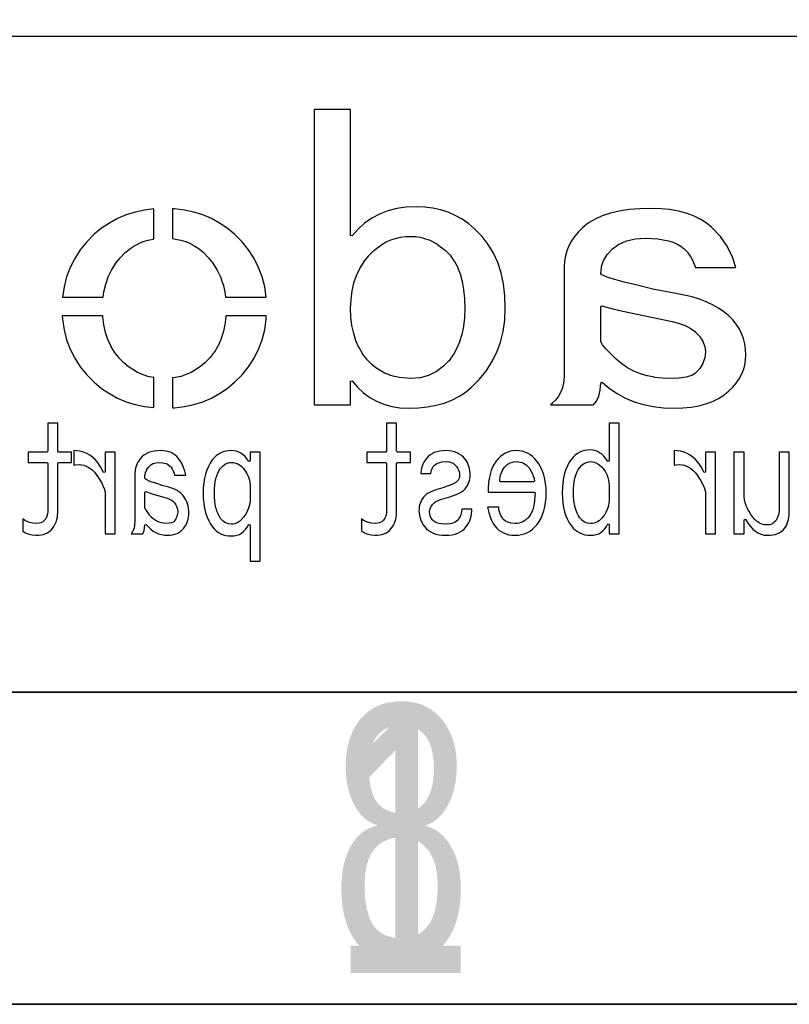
# Model space of a CAD drawing. Extents: x -53 to 531, y -106 to 304.
# Tile 11 of 66: x -18 to -6, y -106 to -90. Entities that reach past the tile are written whole.
import ezdxf

# ---------------------------------------------------------------- set-up
doc = ezdxf.new("R2010")
doc.units = 0
doc.layers.add('BOARD_GEOMETRY_DIMENSION', color=2, linetype='CONTINUOUS')
doc.layers.add('BOARD_GEOMETRY_SILKSCREEN_B', color=1, linetype='CONTINUOUS')

msp = doc.modelspace()

# ---------------------------------------------------------------- linework, layer by layer
at = {"layer": 'BOARD_GEOMETRY_DIMENSION'}
for points in [[(-52.793138, -106.154474), (531.20671, -106.154474), (531.20671, 303.845722), (-52.793138, 303.845722), (-52.793138, -106.154474)], [(-47.793148, -101.154484), (526.20672, -101.154484)]]:
    msp.add_lwpolyline(points, dxfattribs=at)
at = {"layer": 'BOARD_GEOMETRY_SILKSCREEN_B'}
for points in [[(531.206964, -106.154474), (-52.792884, -106.154474), (-52.792884, 303.845722), (531.206964, 303.845722), (531.206964, -106.154474)], [(-47.792894, -90.654378), (4.706874, -90.654378), (4.706874, -101.154484)], [(526.206974, -101.154484), (-47.792894, -101.154484)]]:
    msp.add_lwpolyline(points, dxfattribs=at)
for points in [[(-11.68019, -96.609916), (-11.52398, -96.604582), (-11.376914, -96.589088), (-11.238992, -96.563688), (-11.110214, -96.527366), (-10.98931, -96.481392), (-10.877804, -96.423988), (-10.774426, -96.357186), (-10.679684, -96.280224), (-10.551414, -96.152462), (-10.440416, -96.015556), (-10.34669, -95.870268), (-10.269728, -95.715582), (-10.210038, -95.553276), (-10.167112, -95.381064), (-10.141712, -95.200978), (-10.133838, -95.010986), (-10.140696, -94.81058), (-10.164318, -94.621858), (-10.201402, -94.445074), (-10.254996, -94.279974), (-10.322306, -94.12859), (-10.40638, -93.988382), (-10.503916, -93.859858), (-10.618724, -93.743018), (-10.7188, -93.65996), (-10.825226, -93.5863), (-10.934192, -93.525086), (-11.049508, -93.474286), (-11.168888, -93.435678), (-11.293602, -93.407484), (-11.423142, -93.39072), (-11.557508, -93.384878), (-11.718798, -93.392498), (-11.871706, -93.414088), (-12.0142, -93.451426), (-12.148312, -93.501972), (-12.270994, -93.567758), (-12.385802, -93.648276), (-12.490196, -93.743272), (-12.587224, -93.852492), (-12.609322, -93.844618), (-12.609322, -91.829382), (-13.1953, -91.829382), (-13.1953, -96.55429), (-12.609322, -96.55429), (-12.609322, -96.178116), (-12.586716, -96.169988), (-12.498832, -96.274382), (-12.404344, -96.363282), (-12.30249, -96.438974), (-12.193524, -96.500188), (-12.076938, -96.548194), (-11.952224, -96.582484), (-11.81989, -96.603566)], [(-16.570198, -94.832424), (-16.559022, -94.746826), (-16.559022, -94.745556), (-16.529812, -94.62389), (-16.529304, -94.622874), (-16.489426, -94.50832), (-16.488918, -94.506288), (-16.436594, -94.3991), (-16.435832, -94.398084), (-16.373094, -94.296992), (-16.372586, -94.295976), (-16.29791, -94.201996), (-16.297402, -94.20098), (-16.211804, -94.113858), (-16.211042, -94.112588), (-16.14678, -94.060772), (-16.146018, -94.060264), (-16.079724, -94.014798), (-16.0782, -94.01429), (-16.00708, -93.976698), (-16.00581, -93.97619), (-15.932404, -93.944186), (-15.931388, -93.944186), (-15.85214, -93.919294), (-15.851124, -93.919294), (-15.769844, -93.901768), (-15.768828, -93.901768), (-15.7607, -93.898466), (-15.7607, -93.420692), (-15.911322, -93.43898), (-16.061182, -93.471492), (-16.205708, -93.516196), (-16.342106, -93.575124), (-16.472408, -93.645482), (-16.595598, -93.729556), (-16.713708, -93.826076), (-16.834104, -93.947488), (-16.939006, -94.076012), (-17.027398, -94.212918), (-17.100296, -94.356682), (-17.156176, -94.509082), (-17.196308, -94.668086), (-17.21993, -94.832424)], [(-13.96238, -94.832424), (-13.985494, -94.668086), (-14.026134, -94.509082), (-14.082776, -94.356682), (-14.154912, -94.212918), (-14.243304, -94.076012), (-14.348206, -93.947488), (-14.46911, -93.826076), (-14.585696, -93.729556), (-14.70914, -93.645482), (-14.839442, -93.575124), (-14.976602, -93.516196), (-15.120112, -93.471492), (-15.270988, -93.43898), (-15.427706, -93.419676), (-15.46098, -93.417898), (-15.46098, -93.895926), (-15.413736, -93.901768), (-15.412212, -93.901768), (-15.330424, -93.919294), (-15.3289, -93.920056), (-15.250922, -93.944186), (-15.249906, -93.944186), (-15.174722, -93.97619), (-15.173706, -93.976698), (-15.103094, -94.01429), (-15.102078, -94.014798), (-15.03553, -94.060264), (-15.034514, -94.061026), (-14.97203, -94.112588), (-14.971014, -94.113858), (-14.884908, -94.20098), (-14.884146, -94.201996), (-14.809724, -94.295976), (-14.808708, -94.296992), (-14.745716, -94.398084), (-14.7447, -94.3991), (-14.6939, -94.506796), (-14.693646, -94.508066), (-14.653006, -94.62262), (-14.652498, -94.62389), (-14.624304, -94.745556), (-14.623796, -94.746826), (-14.610842, -94.8309)], [(-7.431532, -96.609916), (-7.290816, -96.60509), (-7.159498, -96.59239), (-7.036816, -96.571562), (-6.923786, -96.541082), (-6.817614, -96.50349), (-6.721094, -96.455484), (-6.63321, -96.400366), (-6.554724, -96.335088), (-6.490208, -96.273366), (-6.435598, -96.207326), (-6.388608, -96.140016), (-6.351016, -96.068388), (-6.321044, -95.99549), (-6.300216, -95.92056), (-6.287008, -95.842582), (-6.283198, -95.760794), (-6.287008, -95.667576), (-6.300216, -95.578676), (-6.321044, -95.493586), (-6.351016, -95.412814), (-6.388608, -95.336614), (-6.435598, -95.264478), (-6.490208, -95.19666), (-6.554724, -95.13189), (-6.632702, -95.067374), (-6.720078, -95.007176), (-6.813804, -94.953582), (-6.916928, -94.905322), (-7.026402, -94.864174), (-7.143496, -94.82836), (-7.269226, -94.798388), (-7.403338, -94.773496), (-7.746746, -94.711774), (-7.747508, -94.711774), (-8.046212, -94.635066), (-8.229092, -94.593664), (-8.2296, -94.593664), (-8.382, -94.552262), (-8.383016, -94.552262), (-8.504936, -94.51086), (-8.598408, -94.46768), (-8.606028, -94.455996), (-8.606028, -94.45498), (-8.594344, -94.347284), (-8.593582, -94.34449), (-8.559292, -94.243398), (-8.558022, -94.240858), (-8.50011, -94.147386), (-8.498586, -94.146116), (-8.41883, -94.058486), (-8.416798, -94.056962), (-8.315198, -93.984318), (-8.312912, -93.982794), (-8.193278, -93.93047), (-8.190738, -93.9292), (-8.050784, -93.898466), (-8.049006, -93.897958), (-7.89051, -93.88729), (-7.88924, -93.88729), (-7.690612, -93.897958), (-7.688834, -93.897958), (-7.52094, -93.9292), (-7.518908, -93.929962), (-7.44601, -93.954092), (-7.444994, -93.954092), (-7.380224, -93.982794), (-7.3787, -93.983556), (-7.321804, -94.017592), (-7.320534, -94.018862), (-7.271004, -94.057216), (-7.269734, -94.058486), (-7.211822, -94.119192), (-7.210806, -94.121224), (-7.16153, -94.19209), (-7.160514, -94.193614), (-7.118096, -94.274894), (-7.117842, -94.276926), (-7.087108, -94.359476), (-6.440424, -94.359476), (-6.49351, -94.190058), (-6.579616, -94.0181), (-6.690106, -93.860366), (-6.829298, -93.715078), (-6.91642, -93.644974), (-7.013702, -93.584014), (-7.120636, -93.53169), (-7.236714, -93.489018), (-7.362444, -93.45549), (-7.498334, -93.431868), (-7.642606, -93.41739), (-7.798308, -93.412818), (-7.981696, -93.41739), (-8.151622, -93.431868), (-8.307832, -93.45549), (-8.451342, -93.489272), (-8.580882, -93.53169), (-8.696706, -93.584268), (-8.79983, -93.644974), (-8.89, -93.715078), (-8.959596, -93.78569), (-9.021318, -93.85808), (-9.073134, -93.932756), (-9.115806, -94.009972), (-9.148826, -94.089982), (-9.172194, -94.172278), (-9.18591, -94.257876), (-9.191498, -94.34449), (-9.191498, -96.095058), (-9.1948, -96.169988), (-9.1948, -96.171512), (-9.206738, -96.241362), (-9.206992, -96.242378), (-9.225788, -96.308672), (-9.226296, -96.310196), (-9.253728, -96.371156), (-9.254236, -96.372172), (-9.288018, -96.429576), (-9.289034, -96.4311), (-9.331198, -96.483424), (-9.332214, -96.484186), (-9.381744, -96.532192), (-9.383014, -96.53397), (-9.4107, -96.55429), (-8.721344, -96.55429), (-8.672322, -96.496124), (-8.636, -96.416876), (-8.612886, -96.320356), (-8.606028, -96.204786), (-8.5852, -96.195388), (-8.466836, -96.293686), (-8.341614, -96.37776), (-8.20928, -96.44888), (-8.068818, -96.506792), (-7.920482, -96.552512), (-7.765288, -96.584262), (-7.601712, -96.603566)], [(-11.647932, -96.13519), (-11.64971, -96.13519), (-11.825224, -96.121474), (-11.827002, -96.121474), (-11.908282, -96.104202), (-11.909298, -96.103694), (-11.988546, -96.079056), (-11.989308, -96.078294), (-12.06373, -96.048322), (-12.065, -96.04756), (-12.13612, -96.008698), (-12.13739, -96.00819), (-12.203684, -95.963486), (-12.2047, -95.962978), (-12.268708, -95.909892), (-12.269978, -95.909384), (-12.34821, -95.82912), (-12.349226, -95.827596), (-12.417298, -95.738188), (-12.417806, -95.737172), (-12.47521, -95.638874), (-12.475718, -95.637858), (-12.523724, -95.531178), (-12.523978, -95.5294), (-12.560808, -95.414084), (-12.560808, -95.413322), (-12.587732, -95.288862), (-12.587986, -95.287592), (-12.603734, -95.155258), (-12.603734, -95.153988), (-12.609322, -95.011494), (-12.609322, -95.010986), (-12.603226, -94.869), (-12.602718, -94.868492), (-12.585446, -94.734126), (-12.585192, -94.732856), (-12.55649, -94.606872), (-12.556236, -94.605856), (-12.516104, -94.48546), (-12.464034, -94.375478), (-12.463526, -94.3737), (-12.400788, -94.271084), (-12.400026, -94.269814), (-12.325604, -94.174564), (-12.324842, -94.173294), (-12.239498, -94.086172), (-12.237974, -94.084394), (-12.108942, -93.987874), (-12.107418, -93.987112), (-12.038584, -93.949266), (-12.037314, -93.949012), (-11.96721, -93.9165), (-11.96594, -93.915992), (-11.891518, -93.89237), (-11.890502, -93.891862), (-11.813794, -93.874082), (-11.812778, -93.874082), (-11.733022, -93.86316), (-11.731498, -93.86316), (-11.64971, -93.859096), (-11.64844, -93.859096), (-11.572494, -93.86316), (-11.571224, -93.86316), (-11.497818, -93.874082), (-11.49604, -93.874082), (-11.355324, -93.915992), (-11.353038, -93.917262), (-11.21918, -93.986858), (-11.217402, -93.987874), (-11.091418, -94.084394), (-11.089894, -94.086172), (-11.018012, -94.161356), (-11.016742, -94.16288), (-10.95502, -94.249494), (-10.954004, -94.251018), (-10.900918, -94.349062), (-10.90041, -94.350586), (-10.857992, -94.458282), (-10.857738, -94.46006), (-10.823702, -94.580964), (-10.823702, -94.58198), (-10.800334, -94.71279), (-10.80008, -94.713298), (-10.78611, -94.8563), (-10.78611, -94.85757), (-10.781284, -95.011494), (-10.78611, -95.160592), (-10.78611, -95.161862), (-10.801604, -95.299784), (-10.801604, -95.300292), (-10.827512, -95.430086), (-10.82802, -95.431356), (-10.865612, -95.549974), (-10.865612, -95.55099), (-10.912094, -95.66148), (-10.912602, -95.662496), (-10.970514, -95.76308), (-10.97153, -95.764096), (-11.039602, -95.855282), (-11.041126, -95.85706), (-11.120628, -95.937324), (-11.121898, -95.938086), (-11.234674, -96.023684), (-11.236706, -96.0247), (-11.360912, -96.08566), (-11.363198, -96.086422), (-11.498834, -96.12249), (-11.500612, -96.122998)], [(-7.493, -96.13519), (-7.493508, -96.13519), (-7.620508, -96.130872), (-7.621524, -96.130872), (-7.742936, -96.116394), (-7.743698, -96.115886), (-7.859014, -96.093026), (-7.86003, -96.092772), (-7.97052, -96.058482), (-7.971536, -96.057974), (-8.074406, -96.016318), (-8.07593, -96.015556), (-8.174482, -95.962978), (-8.175498, -95.96247), (-8.2677, -95.899986), (-8.269224, -95.899478), (-8.3566, -95.827088), (-8.357108, -95.82658), (-8.52551, -95.659702), (-8.526526, -95.658686), (-8.575802, -95.595694), (-8.577326, -95.594678), (-8.604504, -95.545656), (-8.606028, -95.538798), (-8.606028, -94.984062), (-8.590026, -94.971616), (-8.413496, -95.020384), (-8.254238, -95.054674), (-7.460234, -95.22079), (-7.459726, -95.22079), (-7.343394, -95.252794), (-7.342632, -95.253556), (-7.243826, -95.290894), (-7.242302, -95.292164), (-7.157974, -95.337376), (-7.156196, -95.338392), (-7.088124, -95.390462), (-7.0866, -95.391986), (-7.019544, -95.463868), (-7.01802, -95.465392), (-6.970014, -95.53956), (-6.968998, -95.541592), (-6.940042, -95.620078), (-6.939534, -95.62338), (-6.930136, -95.703898), (-6.929882, -95.705676), (-6.930136, -95.706692), (-6.93928, -95.801688), (-6.940042, -95.804482), (-6.968998, -95.890588), (-6.970014, -95.893382), (-7.017512, -95.973392), (-7.019544, -95.976186), (-7.0866, -96.048068), (-7.08914, -96.049592), (-7.147814, -96.087184), (-7.151116, -96.0882), (-7.237222, -96.1136), (-7.239, -96.114362), (-7.351522, -96.129856), (-7.352792, -96.130364)], [(-15.759938, -96.60128), (-15.759938, -96.121474), (-15.770098, -96.119696), (-15.771622, -96.119696), (-15.855696, -96.100392), (-15.85722, -96.100392), (-15.939516, -96.072198), (-15.940532, -96.07169), (-16.01851, -96.036892), (-16.020034, -96.036892), (-16.095726, -95.993458), (-16.096742, -95.992696), (-16.169894, -95.941896), (-16.17091, -95.941388), (-16.241522, -95.882714), (-16.242538, -95.881698), (-16.321024, -95.801688), (-16.321786, -95.80118), (-16.389604, -95.712788), (-16.39062, -95.711772), (-16.448532, -95.61576), (-16.44904, -95.613982), (-16.496792, -95.510096), (-16.4973, -95.50908), (-16.53413, -95.398082), (-16.534638, -95.397066), (-16.5608, -95.277686), (-16.561308, -95.276416), (-16.576802, -95.149162), (-16.576802, -95.147892), (-16.577818, -95.131382), (-17.22501, -95.131382), (-17.220692, -95.187516), (-17.196308, -95.354394), (-17.156176, -95.514922), (-17.100296, -95.66656), (-17.027398, -95.811086), (-16.939006, -95.946976), (-16.834104, -96.0755), (-16.713708, -96.195896), (-16.595598, -96.293686), (-16.472408, -96.37776), (-16.342106, -96.44888), (-16.205708, -96.506792), (-16.061182, -96.552766), (-15.911322, -96.584262)], [(-15.46098, -96.604582), (-15.427706, -96.603566), (-15.270988, -96.584262), (-15.120112, -96.552766), (-14.976602, -96.506792), (-14.839442, -96.44888), (-14.70914, -96.37776), (-14.585696, -96.293686), (-14.46911, -96.195896), (-14.348206, -96.0755), (-14.243304, -95.946976), (-14.154912, -95.811086), (-14.082776, -95.66656), (-14.026134, -95.514922), (-13.985494, -95.354394), (-13.961618, -95.187516), (-13.959332, -95.13189), (-14.605508, -95.13189), (-14.606016, -95.147892), (-14.606016, -95.149162), (-14.62151, -95.276416), (-14.622018, -95.277178), (-14.647926, -95.397066), (-14.64818, -95.398082), (-14.686026, -95.50908), (-14.686026, -95.510096), (-14.732, -95.613982), (-14.733016, -95.61576), (-14.790928, -95.711772), (-14.79169, -95.712788), (-14.859508, -95.80118), (-14.861032, -95.801688), (-14.941296, -95.88246), (-15.011146, -95.941388), (-15.011908, -95.941896), (-15.085822, -95.992696), (-15.086584, -95.993458), (-15.161514, -96.036892), (-15.162784, -96.036892), (-15.24254, -96.072198), (-15.243302, -96.072198), (-15.32509, -96.100392), (-15.326106, -96.100392), (-15.410688, -96.119696), (-15.411704, -96.119696), (-15.46098, -96.1263)], [(-17.647412, -98.644964), (-17.603724, -98.643186), (-17.563338, -98.638868), (-17.526, -98.630486), (-17.492726, -98.619056), (-17.461738, -98.605086), (-17.434306, -98.586798), (-17.409922, -98.566986), (-17.38884, -98.542856), (-17.367504, -98.513392), (-17.349216, -98.483674), (-17.333214, -98.452686), (-17.321022, -98.42119), (-17.311116, -98.389186), (-17.304004, -98.356674), (-17.29994, -98.322892), (-17.298924, -98.288094), (-17.298924, -97.490788), (-17.286224, -97.478088), (-17.075912, -97.478088), (-17.075912, -97.312988), (-17.286224, -97.312988), (-17.298924, -97.300288), (-17.298924, -96.848676), (-17.458944, -96.848676), (-17.458944, -97.300288), (-17.471644, -97.312988), (-17.774412, -97.312988), (-17.774412, -97.478088), (-17.471644, -97.478088), (-17.458944, -97.490788), (-17.458944, -98.265488), (-17.461738, -98.300794), (-17.462246, -98.30308), (-17.471136, -98.336862), (-17.471644, -98.338386), (-17.486122, -98.37039), (-17.487138, -98.372676), (-17.507712, -98.402394), (-17.509236, -98.40468), (-17.530826, -98.426016), (-17.53362, -98.427794), (-17.560798, -98.44278), (-17.563338, -98.443288), (-17.596104, -98.452686), (-17.598898, -98.453194), (-17.637506, -98.455988), (-17.639792, -98.455988), (-17.702784, -98.4504), (-17.704816, -98.449892), (-17.764506, -98.434398), (-17.766792, -98.43389), (-17.823434, -98.407982), (-17.825212, -98.40722), (-17.858232, -98.38436), (-17.858232, -98.579178), (-17.812512, -98.606356), (-17.760188, -98.627692), (-17.705324, -98.640392)], [(-12.224004, -98.644964), (-12.179808, -98.643186), (-12.139422, -98.638868), (-12.102338, -98.630486), (-12.068302, -98.619056), (-12.037822, -98.605086), (-12.01039, -98.586798), (-11.986006, -98.566986), (-11.964924, -98.542856), (-11.943842, -98.513392), (-11.9253, -98.483674), (-11.909298, -98.452686), (-11.897106, -98.42119), (-11.8872, -98.389186), (-11.880342, -98.356674), (-11.876024, -98.322892), (-11.8745, -98.288094), (-11.8745, -97.490788), (-11.8618, -97.478088), (-11.651996, -97.478088), (-11.651996, -97.312988), (-11.8618, -97.312988), (-11.8745, -97.300288), (-11.8745, -96.848676), (-12.035028, -96.848676), (-12.035028, -97.300288), (-12.047728, -97.312988), (-12.350496, -97.312988), (-12.350496, -97.478088), (-12.047728, -97.478088), (-12.035028, -97.490788), (-12.035028, -98.265488), (-12.037822, -98.300794), (-12.03833, -98.30308), (-12.04722, -98.336862), (-12.047728, -98.338386), (-12.062206, -98.37039), (-12.063222, -98.372676), (-12.083796, -98.402394), (-12.08532, -98.40468), (-12.10691, -98.426016), (-12.109704, -98.427794), (-12.136882, -98.44278), (-12.139422, -98.443288), (-12.172442, -98.452686), (-12.174982, -98.453194), (-12.213844, -98.455988), (-12.215876, -98.455988), (-12.279122, -98.4504), (-12.2809, -98.449892), (-12.340844, -98.434398), (-12.34313, -98.43389), (-12.399518, -98.407982), (-12.401296, -98.40722), (-12.434316, -98.38436), (-12.434316, -98.579178), (-12.388596, -98.606356), (-12.336526, -98.627692), (-12.281408, -98.640392)], [(-8.769604, -98.644964), (-8.721598, -98.64217), (-8.67791, -98.63328), (-8.638286, -98.619564), (-8.602726, -98.59899), (-8.569706, -98.574098), (-8.540496, -98.542856), (-8.515096, -98.505772), (-8.492998, -98.461576), (-8.469122, -98.467164), (-8.469122, -98.621088), (-8.308594, -98.621088), (-8.308594, -96.848422), (-8.469122, -96.848422), (-8.469122, -97.454974), (-8.492236, -97.462086), (-8.522208, -97.41789), (-8.554212, -97.380298), (-8.587994, -97.349056), (-8.623046, -97.322894), (-8.659114, -97.303082), (-8.697722, -97.289112), (-8.737346, -97.280476), (-8.779002, -97.277174), (-8.82269, -97.279968), (-8.8646, -97.286826), (-8.904478, -97.298764), (-8.942578, -97.314766), (-8.978392, -97.335594), (-9.012428, -97.361756), (-9.04494, -97.391982), (-9.07542, -97.427288), (-9.109202, -97.476818), (-9.13892, -97.531174), (-9.163812, -97.590356), (-9.184386, -97.655126), (-9.200388, -97.725484), (-9.211818, -97.800922), (-9.21893, -97.881186), (-9.221216, -97.967292), (-9.21893, -98.050096), (-9.211818, -98.12909), (-9.200388, -98.202496), (-9.184386, -98.270822), (-9.163812, -98.334322), (-9.13892, -98.392488), (-9.109202, -98.44659), (-9.07542, -98.495358), (-9.044686, -98.530918), (-9.012174, -98.56089), (-8.97763, -98.586798), (-8.940546, -98.60788), (-8.90143, -98.62439), (-8.859774, -98.63582), (-8.815832, -98.642678)], [(-16.378936, -98.621088), (-16.378936, -97.312988), (-16.53921, -97.312988), (-16.53921, -97.63379), (-16.56334, -97.639886), (-16.6116, -97.550986), (-16.664432, -97.474786), (-16.702024, -97.431098), (-16.742918, -97.39376), (-16.786606, -97.361756), (-16.833596, -97.335594), (-16.883634, -97.315782), (-16.937228, -97.300796), (-16.993616, -97.292414), (-17.040606, -97.289874), (-17.040606, -97.522792), (-17.011904, -97.516696), (-17.010126, -97.516696), (-16.952214, -97.513394), (-16.950436, -97.513394), (-16.915892, -97.516188), (-16.914114, -97.516188), (-16.880078, -97.5233), (-16.8783, -97.524316), (-16.845026, -97.536), (-16.843502, -97.53727), (-16.810736, -97.55378), (-16.809212, -97.554288), (-16.777208, -97.576386), (-16.776192, -97.576894), (-16.744442, -97.604072), (-16.74368, -97.60458), (-16.712692, -97.636584), (-16.71193, -97.637092), (-16.681704, -97.67316), (-16.681196, -97.674176), (-16.633698, -97.74047), (-16.63319, -97.741486), (-16.594582, -97.808796), (-16.59382, -97.81032), (-16.56334, -97.879916), (-16.562832, -97.881186), (-16.540226, -97.95129), (-16.53921, -97.9551), (-16.53921, -98.621088)], [(-15.53972, -98.644964), (-15.49781, -98.643186), (-15.458694, -98.637598), (-15.422626, -98.628962), (-15.389098, -98.616516), (-15.35811, -98.600768), (-15.329916, -98.580702), (-15.304008, -98.557588), (-15.28064, -98.530918), (-15.26159, -98.504756), (-15.24508, -98.47707), (-15.23111, -98.448622), (-15.219934, -98.418396), (-15.211044, -98.387916), (-15.204694, -98.356166), (-15.20063, -98.322892), (-15.199614, -98.288094), (-15.20063, -98.248978), (-15.204694, -98.210878), (-15.211044, -98.175064), (-15.219934, -98.140774), (-15.23111, -98.10877), (-15.245334, -98.07829), (-15.26159, -98.049588), (-15.28064, -98.022664), (-15.3035, -97.995486), (-15.329916, -97.970086), (-15.357602, -97.947988), (-15.388336, -97.927668), (-15.420594, -97.909888), (-15.4559, -97.895156), (-15.493238, -97.882964), (-15.533624, -97.871788), (-15.638018, -97.84588), (-15.639034, -97.845372), (-15.729712, -97.812098), (-15.785084, -97.79508), (-15.785846, -97.794826), (-15.832074, -97.776792), (-15.83309, -97.776284), (-15.870174, -97.759012), (-15.871698, -97.757996), (-15.899638, -97.739962), (-15.90548, -97.728786), (-15.90548, -97.728278), (-15.901924, -97.681796), (-15.901416, -97.680272), (-15.891002, -97.636584), (-15.89024, -97.634298), (-15.872714, -97.594674), (-15.871698, -97.592896), (-15.847314, -97.555558), (-15.846044, -97.553526), (-15.814802, -97.522284), (-15.813024, -97.52076), (-15.776194, -97.4979), (-15.7734, -97.496884), (-15.730728, -97.483422), (-15.728188, -97.482914), (-15.680182, -97.478088), (-15.677896, -97.478088), (-15.617698, -97.48266), (-15.615412, -97.483168), (-15.564104, -97.496376), (-15.562326, -97.497392), (-15.539974, -97.507298), (-15.538704, -97.508568), (-15.518892, -97.52076), (-15.517622, -97.521776), (-15.500096, -97.536), (-15.498826, -97.537524), (-15.48384, -97.55378), (-15.482824, -97.555558), (-15.465298, -97.58172), (-15.464282, -97.58299), (-15.449296, -97.613724), (-15.448788, -97.614486), (-15.436088, -97.649792), (-15.43558, -97.651062), (-15.427706, -97.680526), (-15.249144, -97.680526), (-15.263622, -97.616772), (-15.289276, -97.543874), (-15.322296, -97.476818), (-15.364206, -97.415096), (-15.389606, -97.385886), (-15.418816, -97.360486), (-15.450312, -97.338896), (-15.484602, -97.321116), (-15.521686, -97.306892), (-15.561818, -97.296986), (-15.604744, -97.29089), (-15.651226, -97.289366), (-15.70609, -97.29089), (-15.75689, -97.296986), (-15.803626, -97.306892), (-15.846044, -97.32137), (-15.884144, -97.338896), (-15.918434, -97.360486), (-15.948914, -97.385886), (-15.975584, -97.415096), (-15.995904, -97.445068), (-16.0147, -97.475294), (-16.030194, -97.50679), (-16.042894, -97.539556), (-16.0528, -97.573084), (-16.059912, -97.60839), (-16.06423, -97.644458), (-16.0655, -97.681288), (-16.0655, -98.431096), (-16.067024, -98.463862), (-16.067024, -98.464878), (-16.070326, -98.494596), (-16.07058, -98.495866), (-16.076422, -98.524314), (-16.076422, -98.525584), (-16.084804, -98.551492), (-16.085312, -98.552), (-16.095726, -98.576892), (-16.096234, -98.57867), (-16.108934, -98.601022), (-16.109696, -98.601784), (-16.123412, -98.621088), (-15.936976, -98.621088), (-15.925038, -98.601276), (-15.914624, -98.568256), (-15.907512, -98.527616), (-15.90548, -98.478086), (-15.883128, -98.47072), (-15.847314, -98.512376), (-15.81023, -98.547682), (-15.770606, -98.5774), (-15.728696, -98.601784), (-15.685008, -98.621088), (-15.639034, -98.633788), (-15.59052, -98.64217)], [(-14.057122, -99.061778), (-14.057122, -97.312988), (-14.217396, -97.312988), (-14.217396, -97.454974), (-14.241018, -97.462086), (-14.269212, -97.421192), (-14.299438, -97.385886), (-14.330934, -97.356676), (-14.364716, -97.332292), (-14.400022, -97.313496), (-14.437106, -97.300288), (-14.47673, -97.29216), (-14.518386, -97.289366), (-14.564106, -97.291398), (-14.608302, -97.298764), (-14.649704, -97.310194), (-14.689074, -97.326196), (-14.725904, -97.347786), (-14.760702, -97.373186), (-14.793214, -97.404174), (-14.823694, -97.439226), (-14.857984, -97.487994), (-14.887194, -97.541588), (-14.912594, -97.60077), (-14.933422, -97.66427), (-14.948916, -97.732596), (-14.9606, -97.805494), (-14.967712, -97.884488), (-14.969998, -97.967292), (-14.967712, -98.05289), (-14.9606, -98.13417), (-14.948916, -98.2091), (-14.933422, -98.279712), (-14.912594, -98.344482), (-14.887194, -98.404172), (-14.857984, -98.458274), (-14.823694, -98.506788), (-14.793214, -98.542856), (-14.760702, -98.573082), (-14.725904, -98.59899), (-14.689328, -98.619818), (-14.649704, -98.636074), (-14.608302, -98.647758), (-14.564106, -98.65487), (-14.518386, -98.656394), (-14.472412, -98.6536), (-14.429994, -98.645472), (-14.391132, -98.630994), (-14.355826, -98.611182), (-14.322806, -98.585782), (-14.292834, -98.554286), (-14.265402, -98.517202), (-14.241526, -98.472498), (-14.217396, -98.478594), (-14.217396, -99.061778)], [(-11.091418, -98.644964), (-11.036046, -98.642678), (-10.984738, -98.636074), (-10.937494, -98.62566), (-10.893806, -98.610166), (-10.854182, -98.591116), (-10.818622, -98.566986), (-10.78611, -98.5393), (-10.757408, -98.506788), (-10.73658, -98.477578), (-10.718038, -98.446082), (-10.702544, -98.4123), (-10.690098, -98.376994), (-10.679938, -98.340418), (-10.67308, -98.301556), (-10.669016, -98.260662), (-10.668, -98.229674), (-10.829544, -98.229674), (-10.834624, -98.26879), (-10.834624, -98.27006), (-10.84453, -98.312478), (-10.845038, -98.313494), (-10.858246, -98.3488), (-10.859008, -98.351086), (-10.87628, -98.378772), (-10.877296, -98.379788), (-10.894822, -98.3996), (-10.895838, -98.401378), (-10.915142, -98.417888), (-10.916412, -98.419158), (-10.937494, -98.433382), (-10.939018, -98.43389), (-10.96264, -98.446082), (-10.96391, -98.446082), (-10.988802, -98.45548), (-10.990326, -98.455988), (-11.018012, -98.462084), (-11.01979, -98.462592), (-11.081004, -98.467926), (-11.082782, -98.467926), (-11.155426, -98.4631), (-11.157204, -98.4631), (-11.216894, -98.449892), (-11.218926, -98.449384), (-11.243818, -98.439478), (-11.245342, -98.43897), (-11.26744, -98.426524), (-11.26871, -98.425), (-11.287506, -98.411284), (-11.289538, -98.40976), (-11.305032, -98.392488), (-11.306302, -98.390964), (-11.322304, -98.365818), (-11.323574, -98.363786), (-11.335004, -98.335084), (-11.33602, -98.332798), (-11.342878, -98.302064), (-11.343132, -98.299778), (-11.345418, -98.265488), (-11.345418, -98.262694), (-11.342624, -98.238818), (-11.341608, -98.236278), (-11.333226, -98.21037), (-11.33221, -98.208084), (-11.317732, -98.18116), (-11.317224, -98.17989), (-11.296904, -98.15068), (-11.295634, -98.148394), (-11.273536, -98.126296), (-11.272012, -98.12528), (-11.244834, -98.105976), (-11.209782, -98.088196), (-11.208512, -98.087688), (-11.169904, -98.074226), (-11.169396, -98.073972), (-11.023346, -98.029776), (-10.919206, -97.991168), (-10.872724, -97.972372), (-10.8331, -97.950782), (-10.801096, -97.926398), (-10.776204, -97.899474), (-10.740644, -97.846896), (-10.726674, -97.82048), (-10.715498, -97.793556), (-10.706608, -97.766124), (-10.700004, -97.738184), (-10.696194, -97.70999), (-10.695432, -97.681288), (-10.696194, -97.644458), (-10.700512, -97.60839), (-10.706608, -97.575116), (-10.715498, -97.542096), (-10.726928, -97.51187), (-10.740898, -97.481898), (-10.7569, -97.454212), (-10.776204, -97.427288), (-10.804398, -97.395284), (-10.83564, -97.36709), (-10.869422, -97.343976), (-10.905998, -97.324164), (-10.945622, -97.309178), (-10.98804, -97.298256), (-11.032998, -97.291398), (-11.08202, -97.289366), (-11.134598, -97.29089), (-11.18362, -97.296986), (-11.228324, -97.306892), (-11.269726, -97.32137), (-11.30681, -97.338896), (-11.340592, -97.360486), (-11.37031, -97.385886), (-11.397234, -97.415096), (-11.417808, -97.445068), (-11.436096, -97.474786), (-11.451844, -97.505774), (-11.464798, -97.537016), (-11.474196, -97.56902), (-11.481308, -97.601786), (-11.485626, -97.635568), (-11.486642, -97.656396), (-11.325098, -97.656396), (-11.321034, -97.629218), (-11.32078, -97.627694), (-11.312398, -97.595182), (-11.312144, -97.593658), (-11.301222, -97.566988), (-11.300206, -97.564702), (-11.287506, -97.543874), (-11.286236, -97.541588), (-11.270488, -97.525586), (-11.269218, -97.524316), (-11.251184, -97.509584), (-11.228324, -97.496376), (-11.2268, -97.495868), (-11.203178, -97.4852), (-11.200892, -97.484692), (-11.143996, -97.470976), (-11.14171, -97.470976), (-11.073638, -97.465896), (-11.071098, -97.465896), (-11.026902, -97.470976), (-11.024108, -97.471484), (-10.984992, -97.484692), (-10.982198, -97.48647), (-10.947146, -97.508822), (-10.944606, -97.5106), (-10.915142, -97.541588), (-10.913618, -97.54362), (-10.893044, -97.5741), (-10.892028, -97.575878), (-10.877296, -97.607882), (-10.877042, -97.609914), (-10.868406, -97.643188), (-10.867898, -97.645474), (-10.865104, -97.680272), (-10.865104, -97.681796), (-10.866882, -97.705672), (-10.867136, -97.707958), (-10.872216, -97.729294), (-10.872978, -97.73158), (-10.881614, -97.751392), (-10.88263, -97.753678), (-10.895076, -97.771966), (-10.896346, -97.77349), (-10.90803, -97.785682), (-10.9093, -97.786698), (-10.926318, -97.799398), (-10.927842, -97.800668), (-10.976102, -97.826576), (-10.977626, -97.827084), (-11.04519, -97.855024), (-11.045698, -97.855278), (-11.13409, -97.88398), (-11.244834, -97.919286), (-11.336782, -97.954592), (-11.37031, -97.973388), (-11.39952, -97.992184), (-11.423396, -98.012758), (-11.443208, -98.034094), (-11.474704, -98.083116), (-11.486896, -98.10877), (-11.496802, -98.135186), (-11.504676, -98.163126), (-11.510518, -98.192082), (-11.51382, -98.2218), (-11.51509, -98.252788), (-11.513312, -98.287586), (-11.508994, -98.321114), (-11.502136, -98.35388), (-11.492484, -98.385884), (-11.47953, -98.41738), (-11.46429, -98.448114), (-11.446002, -98.478086), (-11.425174, -98.506788), (-11.396218, -98.5393), (-11.363706, -98.566986), (-11.327638, -98.591116), (-11.288014, -98.610166), (-11.24458, -98.62566), (-11.19759, -98.636074), (-11.146282, -98.642678)], [(-9.97712, -98.644964), (-9.923526, -98.64217), (-9.873234, -98.633788), (-9.825482, -98.621088), (-9.780524, -98.601784), (-9.737598, -98.5774), (-9.697212, -98.547682), (-9.65962, -98.512376), (-9.624822, -98.470974), (-9.590278, -98.422968), (-9.560814, -98.369882), (-9.535922, -98.312986), (-9.515094, -98.25228), (-9.499092, -98.187256), (-9.487916, -98.118422), (-9.480804, -98.04527), (-9.479026, -97.967292), (-9.480804, -97.890076), (-9.488424, -97.8154), (-9.500616, -97.746058), (-9.517634, -97.679256), (-9.539478, -97.617026), (-9.565894, -97.55759), (-9.597644, -97.50298), (-9.633712, -97.451164), (-9.666732, -97.413572), (-9.70153, -97.380298), (-9.738614, -97.352866), (-9.778238, -97.329498), (-9.81964, -97.31248), (-9.863582, -97.29978), (-9.909302, -97.29216), (-9.958324, -97.289366), (-10.004806, -97.29216), (-10.049002, -97.300288), (-10.091928, -97.313496), (-10.13333, -97.332292), (-10.1727, -97.357184), (-10.2108, -97.386394), (-10.24763, -97.4217), (-10.282682, -97.462594), (-10.311892, -97.506282), (-10.3378, -97.554796), (-10.359644, -97.610168), (-10.377932, -97.669858), (-10.391394, -97.735898), (-10.401808, -97.807526), (-10.407904, -97.884488), (-10.409682, -97.954592), (-9.670542, -97.954592), (-9.657842, -97.967292), (-9.659112, -98.027998), (-9.659112, -98.029014), (-9.66343, -98.084894), (-9.663684, -98.086164), (-9.670796, -98.138488), (-9.670796, -98.138996), (-9.68121, -98.187256), (-9.68121, -98.188272), (-9.69391, -98.232722), (-9.694926, -98.233484), (-9.710928, -98.27387), (-9.711436, -98.274886), (-9.730232, -98.3107), (-9.730994, -98.312224), (-9.752838, -98.34372), (-9.7536, -98.344482), (-9.77519, -98.369882), (-9.776206, -98.37039), (-9.79932, -98.392488), (-9.800336, -98.392996), (-9.82472, -98.411792), (-9.826244, -98.413062), (-9.851898, -98.427286), (-9.853422, -98.428556), (-9.8806, -98.439986), (-9.882124, -98.440494), (-9.911334, -98.449384), (-9.912604, -98.449384), (-9.94283, -98.454464), (-9.9441, -98.454464), (-9.976104, -98.455988), (-9.977882, -98.455988), (-10.03808, -98.45167), (-10.040112, -98.451416), (-10.09142, -98.4377), (-10.093198, -98.437192), (-10.115296, -98.427286), (-10.117074, -98.426778), (-10.136886, -98.414078), (-10.137902, -98.413316), (-10.155428, -98.398584), (-10.156698, -98.397568), (-10.172192, -98.380296), (-10.173208, -98.379026), (-10.201402, -98.335592), (-10.202926, -98.334068), (-10.222738, -98.287586), (-10.2235, -98.2853), (-10.235692, -98.236786), (-10.235946, -98.2345), (-10.238994, -98.194368), (-10.416286, -98.194368), (-10.397998, -98.278696), (-10.371328, -98.365056), (-10.355834, -98.402394), (-10.338816, -98.436684), (-10.320528, -98.467926), (-10.301224, -98.495358), (-10.270236, -98.530918), (-10.236708, -98.56089), (-10.20064, -98.586798), (-10.161778, -98.60788), (-10.119614, -98.623882), (-10.07491, -98.63582), (-10.027412, -98.642678)], [(-6.766814, -98.621088), (-6.766814, -97.312988), (-6.927342, -97.312988), (-6.927342, -97.63379), (-6.951218, -97.639886), (-6.999478, -97.550986), (-7.051802, -97.474786), (-7.089394, -97.431098), (-7.130796, -97.39376), (-7.174484, -97.361756), (-7.221474, -97.335594), (-7.271512, -97.315782), (-7.325106, -97.300796), (-7.381494, -97.292414), (-7.428738, -97.289874), (-7.428738, -97.522792), (-7.399782, -97.516696), (-7.398004, -97.516696), (-7.339838, -97.513394), (-7.338314, -97.513394), (-7.303516, -97.516188), (-7.301738, -97.516188), (-7.267702, -97.5233), (-7.266178, -97.524316), (-7.232396, -97.536), (-7.231126, -97.53727), (-7.198614, -97.55378), (-7.197344, -97.554288), (-7.164832, -97.576386), (-7.163816, -97.576894), (-7.13232, -97.604072), (-7.131304, -97.60458), (-7.100316, -97.636584), (-7.099808, -97.637092), (-7.069582, -97.67316), (-7.069074, -97.674176), (-7.02183, -97.74047), (-7.021322, -97.741486), (-6.982206, -97.808796), (-6.981698, -97.81032), (-6.95071, -97.879916), (-6.950202, -97.881186), (-6.927596, -97.95129), (-6.927342, -97.9551), (-6.927342, -98.621088)], [(-5.936742, -98.644964), (-5.890514, -98.643186), (-5.848096, -98.638868), (-5.809488, -98.630486), (-5.774436, -98.619056), (-5.742686, -98.605086), (-5.714492, -98.586798), (-5.6896, -98.566986), (-5.66801, -98.542856), (-5.649214, -98.516186), (-5.632704, -98.487484), (-5.618988, -98.457258), (-5.607812, -98.424492), (-5.598922, -98.390964), (-5.592826, -98.354388), (-5.588508, -98.316796), (-5.587492, -98.276156), (-5.587492, -97.312988), (-5.74802, -97.312988), (-5.74802, -98.194114), (-5.751322, -98.261424), (-5.751322, -98.262694), (-5.76199, -98.32086), (-5.762498, -98.322892), (-5.780024, -98.372168), (-5.780532, -98.373692), (-5.791708, -98.394774), (-5.792724, -98.396298), (-5.805932, -98.414586), (-5.807202, -98.416618), (-5.832094, -98.44278), (-5.834888, -98.444812), (-5.865114, -98.4631), (-5.867908, -98.464624), (-5.902706, -98.475292), (-5.9055, -98.4758), (-5.945124, -98.479864), (-5.946902, -98.479864), (-5.97662, -98.478086), (-5.978144, -98.477578), (-6.0071, -98.47199), (-6.008624, -98.47199), (-6.036818, -98.462592), (-6.038342, -98.462084), (-6.06552, -98.448876), (-6.06679, -98.448368), (-6.092698, -98.431858), (-6.094222, -98.430588), (-6.119622, -98.410268), (-6.120384, -98.408998), (-6.145022, -98.385376), (-6.145784, -98.384614), (-6.169406, -98.356674), (-6.169914, -98.355658), (-6.20268, -98.3107), (-6.203188, -98.310192), (-6.231382, -98.26498), (-6.23189, -98.264218), (-6.255512, -98.218498), (-6.25602, -98.21799), (-6.275832, -98.172016), (-6.27634, -98.170492), (-6.291326, -98.124772), (-6.291326, -98.123756), (-6.302502, -98.07702), (-6.302502, -98.075496), (-6.309106, -98.02876), (-6.309106, -98.02749), (-6.311646, -97.979484), (-6.3119, -97.978976), (-6.3119, -97.312988), (-6.472428, -97.312988), (-6.472428, -98.621088), (-6.3119, -98.621088), (-6.3119, -98.39579), (-6.288278, -98.389186), (-6.250178, -98.449892), (-6.2103, -98.50247), (-6.169406, -98.546666), (-6.126734, -98.581972), (-6.08203, -98.609658), (-6.035294, -98.62947), (-5.987034, -98.6409)], [(-14.517624, -98.467926), (-14.51991, -98.467926), (-14.564106, -98.462592), (-14.567408, -98.462084), (-14.608302, -98.446082), (-14.611096, -98.445066), (-14.648942, -98.419158), (-14.650974, -98.41738), (-14.685518, -98.380296), (-14.686788, -98.37928), (-14.71041, -98.344482), (-14.711426, -98.342958), (-14.732, -98.303588), (-14.732508, -98.302318), (-14.74978, -98.258376), (-14.750288, -98.25736), (-14.764512, -98.208592), (-14.76502, -98.208084), (-14.776196, -98.154998), (-14.776196, -98.153982), (-14.784324, -98.097086), (-14.784324, -98.096324), (-14.788896, -98.034856), (-14.788896, -98.033586), (-14.790928, -97.967292), (-14.788896, -97.903792), (-14.788896, -97.903284), (-14.784832, -97.844356), (-14.784832, -97.843086), (-14.777212, -97.789492), (-14.777212, -97.788476), (-14.767306, -97.738692), (-14.766798, -97.737676), (-14.753844, -97.692464), (-14.753336, -97.691194), (-14.737842, -97.649792), (-14.73708, -97.648776), (-14.71803, -97.6122), (-14.717522, -97.611184), (-14.696186, -97.57918), (-14.694916, -97.577656), (-14.656308, -97.536), (-14.65453, -97.534476), (-14.61389, -97.504758), (-14.611096, -97.50298), (-14.568424, -97.484692), (-14.565884, -97.484184), (-14.543532, -97.479866), (-14.5415, -97.479866), (-14.518894, -97.478088), (-14.517624, -97.478088), (-14.489938, -97.48012), (-14.488414, -97.480374), (-14.461744, -97.484692), (-14.434312, -97.49409), (-14.433042, -97.49409), (-14.408404, -97.506282), (-14.407134, -97.50679), (-14.382496, -97.522284), (-14.38148, -97.522792), (-14.35862, -97.54108), (-14.357604, -97.541588), (-14.335506, -97.563686), (-14.334744, -97.564702), (-14.313408, -97.589594), (-14.3129, -97.590864), (-14.290802, -97.62109), (-14.290294, -97.622614), (-14.271498, -97.654618), (-14.271244, -97.65538), (-14.254988, -97.6884), (-14.25448, -97.690178), (-14.241526, -97.724976), (-14.241526, -97.725484), (-14.231112, -97.762568), (-14.230604, -97.763584), (-14.223746, -97.801176), (-14.223492, -97.802192), (-14.219174, -97.841816), (-14.219174, -97.842578), (-14.217396, -97.883472), (-14.217396, -98.050096), (-14.219174, -98.09226), (-14.219174, -98.093276), (-14.224, -98.1329), (-14.224, -98.134424), (-14.232128, -98.173286), (-14.232382, -98.174556), (-14.243812, -98.211894), (-14.243812, -98.212656), (-14.258036, -98.249486), (-14.258544, -98.250756), (-14.276324, -98.286316), (-14.276578, -98.287078), (-14.297406, -98.321876), (-14.297914, -98.322892), (-14.322298, -98.355658), (-14.322806, -98.356674), (-14.365732, -98.403664), (-14.367002, -98.40468), (-14.3891, -98.423476), (-14.390624, -98.424492), (-14.413738, -98.439478), (-14.415008, -98.439986), (-14.438376, -98.451924), (-14.4399, -98.452686), (-14.46403, -98.460814), (-14.465808, -98.461322), (-14.490446, -98.465894), (-14.492224, -98.465894)], [(-9.67994, -97.789492), (-10.209022, -97.789492), (-10.221722, -97.776792), (-10.221722, -97.776284), (-10.220198, -97.747074), (-10.220198, -97.746058), (-10.216896, -97.717356), (-10.216642, -97.716086), (-10.2108, -97.687892), (-10.210546, -97.687384), (-10.202926, -97.659698), (-10.20191, -97.658682), (-10.178796, -97.606358), (-10.17778, -97.60458), (-10.145522, -97.555558), (-10.143998, -97.55378), (-10.12698, -97.534476), (-10.12571, -97.533968), (-10.107422, -97.516696), (-10.105898, -97.51568), (-10.085324, -97.501202), (-10.0838, -97.500186), (-10.061702, -97.488756), (-10.059416, -97.487486), (-10.009632, -97.471992), (-10.006838, -97.471484), (-9.950196, -97.465896), (-9.948418, -97.465896), (-9.920986, -97.467674), (-9.919208, -97.468182), (-9.8933, -97.471992), (-9.891776, -97.4725), (-9.86663, -97.480374), (-9.865106, -97.480882), (-9.841738, -97.491296), (-9.840214, -97.492058), (-9.8171, -97.505774), (-9.816338, -97.506282), (-9.794494, -97.522792), (-9.793732, -97.5233), (-9.773412, -97.542858), (-9.772396, -97.543874), (-9.7536, -97.566226), (-9.752838, -97.566988), (-9.72312, -97.611184), (-9.722104, -97.612962), (-9.698228, -97.661222), (-9.69772, -97.662492), (-9.679686, -97.715578), (-9.679178, -97.717356), (-9.66724, -97.773998), (-9.66724, -97.776792)], [(-8.769096, -98.455988), (-8.771128, -98.455988), (-8.815578, -98.4504), (-8.818626, -98.449892), (-8.860028, -98.434398), (-8.862822, -98.432874), (-8.900414, -98.40722), (-8.902192, -98.405188), (-8.936736, -98.368866), (-8.938006, -98.367088), (-8.961882, -98.332798), (-8.962644, -98.331782), (-8.983218, -98.292666), (-8.983726, -98.290888), (-9.000998, -98.24847), (-9.001506, -98.2472), (-9.015984, -98.199702), (-9.016238, -98.198686), (-9.027414, -98.147886), (-9.027922, -98.147378), (-9.035796, -98.091498), (-9.035796, -98.09099), (-9.040622, -98.032062), (-9.040622, -98.030792), (-9.0424, -97.967292), (-9.040622, -97.900998), (-9.040622, -97.90049), (-9.036304, -97.839276), (-9.036304, -97.838514), (-9.028938, -97.78238), (-9.028684, -97.781872), (-9.018778, -97.729294), (-9.018524, -97.728786), (-9.004808, -97.682558), (-9.004808, -97.681288), (-8.988806, -97.639378), (-8.988298, -97.6376), (-8.969502, -97.601024), (-8.96874, -97.5995), (-8.947404, -97.566988), (-8.946134, -97.565718), (-8.907526, -97.524316), (-8.905494, -97.522792), (-8.865108, -97.49282), (-8.862314, -97.490788), (-8.819642, -97.473262), (-8.817102, -97.4725), (-8.794496, -97.468182), (-8.793226, -97.467674), (-8.77062, -97.465896), (-8.768842, -97.465896), (-8.740902, -97.468182), (-8.739378, -97.46869), (-8.7122, -97.474278), (-8.710422, -97.474786), (-8.684006, -97.484184), (-8.682736, -97.484692), (-8.657082, -97.497392), (-8.655304, -97.4979), (-8.629904, -97.515426), (-8.629142, -97.516188), (-8.604504, -97.536), (-8.603488, -97.537524), (-8.579612, -97.5614), (-8.578596, -97.56267), (-8.555736, -97.589594), (-8.55472, -97.590864), (-8.534908, -97.619312), (-8.5344, -97.620074), (-8.517636, -97.6503), (-8.517128, -97.652078), (-8.502396, -97.685098), (-8.502142, -97.686622), (-8.490204, -97.722182), (-8.490204, -97.72269), (-8.480806, -97.76206), (-8.480806, -97.763076), (-8.474202, -97.803716), (-8.474202, -97.804478), (-8.470392, -97.848674), (-8.470392, -97.849182), (-8.469122, -97.895156), (-8.469122, -98.038666), (-8.470392, -98.08337), (-8.470646, -98.083878), (-8.47471, -98.125788), (-8.47471, -98.126296), (-8.482076, -98.166682), (-8.48233, -98.16719), (-8.492744, -98.20529), (-8.492998, -98.206814), (-8.505698, -98.242882), (-8.506206, -98.243898), (-8.522208, -98.278188), (-8.522716, -98.279712), (-8.541512, -98.312224), (-8.542274, -98.312986), (-8.564118, -98.343974), (-8.56488, -98.344482), (-8.585708, -98.369882), (-8.586724, -98.37039), (-8.60933, -98.392488), (-8.610092, -98.392996), (-8.632698, -98.411792), (-8.634222, -98.4123), (-8.658098, -98.427286), (-8.659622, -98.427794), (-8.684006, -98.439986), (-8.686038, -98.440494), (-8.711692, -98.448876), (-8.713216, -98.449384), (-8.739886, -98.454464), (-8.74141, -98.454464)], [(-15.5575, -98.455988), (-15.559024, -98.455988), (-15.597632, -98.453702), (-15.598902, -98.453702), (-15.635986, -98.44786), (-15.637002, -98.447098), (-15.672308, -98.437192), (-15.673832, -98.436684), (-15.707106, -98.42246), (-15.70863, -98.42119), (-15.740126, -98.403918), (-15.741396, -98.402394), (-15.771622, -98.379788), (-15.772384, -98.37928), (-15.800324, -98.352864), (-15.80134, -98.351594), (-15.82801, -98.32086), (-15.828518, -98.31959), (-15.879826, -98.248724), (-15.880588, -98.2472), (-15.895574, -98.220784), (-15.896336, -98.21926), (-15.90421, -98.198178), (-15.90548, -98.193098), (-15.90548, -97.9551), (-15.888208, -97.94367), (-15.834614, -97.96399), (-15.786608, -97.978976), (-15.545308, -98.050096), (-15.544546, -98.050096), (-15.509494, -98.06432), (-15.508224, -98.065082), (-15.477998, -98.081084), (-15.476474, -98.081592), (-15.45082, -98.101658), (-15.449042, -98.103182), (-15.428214, -98.12528), (-15.427198, -98.127058), (-15.406624, -98.157792), (-15.405608, -98.15957), (-15.39113, -98.19132), (-15.390622, -98.193098), (-15.381732, -98.22688), (-15.381224, -98.228912), (-15.37843, -98.263202), (-15.37843, -98.265488), (-15.381224, -98.306382), (-15.381732, -98.30816), (-15.390622, -98.34499), (-15.39113, -98.347276), (-15.405608, -98.38182), (-15.406624, -98.383598), (-15.427198, -98.414586), (-15.42923, -98.41738), (-15.44701, -98.432874), (-15.450312, -98.43516), (-15.476728, -98.446082), (-15.479522, -98.44659), (-15.513304, -98.453194), (-15.515336, -98.453702)]]:
    msp.add_lwpolyline(points, close=True, dxfattribs=at)

# ---------------------------------------------------------------- texts
at = {"layer": 'BOARD_GEOMETRY_DIMENSION', "width": 0.75}
msp.add_text('1', height=4.064, dxfattribs=at).set_placement((-12.918186, -105.654602))
at = {"layer": 'BOARD_GEOMETRY_SILKSCREEN_B', "text_generation_flag": 2, "width": 0.75}
msp.add_text('8', height=4.064, dxfattribs=at).set_placement((-10.668254, -105.426002))

doc.saveas('drawing.dxf')
